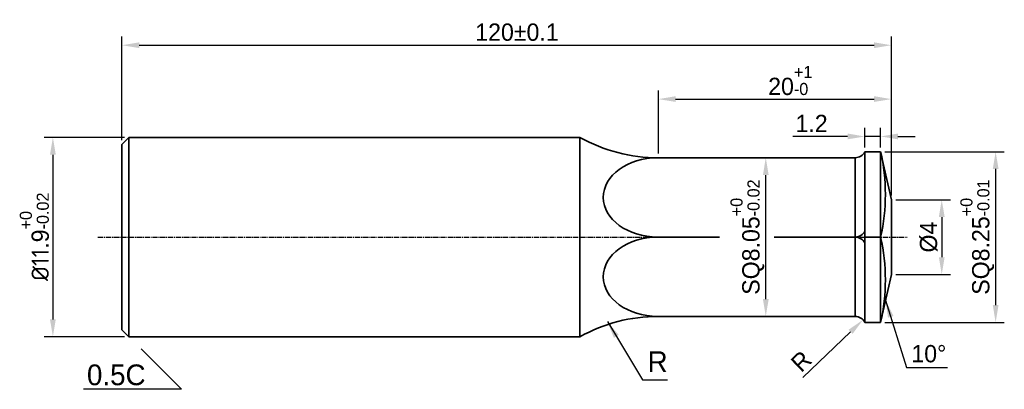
# Model space of a CAD drawing. Header units: millimetres. Extents: x 803 to 2752, y -982 to 289.
# Tile 2 of 22: x 1100 to 1243, y -982 to -929. Entities that reach past the tile are written whole.
import ezdxf

# ---------------------------------------------------------------- set-up
doc = ezdxf.new("R2010")
doc.units = ezdxf.units.MM
doc.linetypes.add('CENTER2', pattern=[1.125, 0.75, -0.125, 0.125, -0.125])
for name, color, linetype, lineweight in [('中心线', 1, 'CENTER2', 25), ('标注线', 3, 'Continuous', 30), ('粗实线', 7, 'Continuous', 35)]:
    doc.layers.add(name, color=color, linetype=linetype, lineweight=lineweight)
doc.dimstyles.new('ISO-25', dxfattribs={"dimtxt": 2.5, "dimasz": 2.5, "dimexe": 1.25, "dimexo": 0.625, "dimtad": 1, "dimdsep": 46, "dimtxsty": 'Standard', "dimcen": 2.5, "dimadec": 0, "dimazin": 0, "dimtfac": 1, "dimtmove": 0, "dimatfit": 3, "dimfxl": 1, "dimarcsym": 0})

# ---------------------------------------------------------------- blocks, each defined once
blk = doc.blocks.new('*D370')
at = {"layer": 'Defpoints', "color": 0, "transparency": 16777216}
for p in [(1226.3, -940.21), (1192.61, -948.68), (1226.3, -954.75)]:
    blk.add_point(p, dxfattribs=at)
at = {"layer": '标注线', "color": 0, "lineweight": -2, "transparency": 16777216}
for p, q in [((1192.61, -948.06), (1192.61, -938.96)), ((1226.3, -954.12), (1226.3, -938.96)), ((1195.11, -940.21), (1223.8, -940.21))]:
    blk.add_line(p, q, dxfattribs=at)
at = {"layer": '标注线', "color": 0, "transparency": 16777216}
for points in [[(1195.11, -939.79), (1195.11, -940.62), (1192.61, -940.21)], [(1223.8, -939.79), (1223.8, -940.62), (1226.3, -940.21)]]:
    blk.add_solid(points, dxfattribs=at)
at = {"layer": '标注线', "color": 0, "transparency": 16777216, "insert": (1211.68, -937.54), "char_height": 2.5, "attachment_point": 5}
blk.add_mtext('20{\\H0.7x;\\S+1^ -0;}', dxfattribs=at)
blk = doc.blocks.new('*D377')
at = {"layer": 'Defpoints', "color": 0, "transparency": 16777216}
for p in [(1116.06, -945.75), (1105.08, -974.55), (1116.06, -974.55)]:
    blk.add_point(p, dxfattribs=at)
at = {"layer": '标注线', "color": 0, "lineweight": -2, "transparency": 16777216}
for p, q in [((1115.43, -945.75), (1103.83, -945.75)), ((1105.08, -948.25), (1105.08, -972.05)), ((1115.43, -974.55), (1103.83, -974.55))]:
    blk.add_line(p, q, dxfattribs=at)
at = {"layer": '标注线', "color": 0, "transparency": 16777216}
for points in [[(1104.66, -948.25), (1105.5, -948.25), (1105.08, -945.75)], [(1104.66, -972.05), (1105.5, -972.05), (1105.08, -974.55)]]:
    blk.add_solid(points, dxfattribs=at)
at = {"layer": '标注线', "color": 0, "transparency": 16777216, "insert": (1102.41, -960.11), "char_height": 2.5, "attachment_point": 5, "rotation": 90}
blk.add_mtext('{\\fISOCPEUR|b0|i0|c0|p34;%%C11}.9{\\H0.7x;\\S+0^ -0.02;}', dxfattribs=at)
blk = doc.blocks.new('*D371')
at = {"layer": 'Defpoints', "color": 0, "transparency": 16777216}
for p in [(1226.3, -932.42), (1115.06, -946.75), (1226.3, -954.75)]:
    blk.add_point(p, dxfattribs=at)
at = {"layer": '标注线', "color": 0, "lineweight": -2, "transparency": 16777216}
for p, q in [((1115.06, -946.13), (1115.06, -931.17)), ((1226.3, -954.12), (1226.3, -931.17)), ((1117.56, -932.42), (1223.8, -932.42))]:
    blk.add_line(p, q, dxfattribs=at)
at = {"layer": '标注线', "color": 0, "transparency": 16777216}
for points in [[(1117.56, -932.01), (1117.56, -932.84), (1115.06, -932.42)], [(1223.8, -932.01), (1223.8, -932.84), (1226.3, -932.42)]]:
    blk.add_solid(points, dxfattribs=at)
at = {"layer": '标注线', "color": 0, "transparency": 16777216, "insert": (1172.17, -930.55), "char_height": 2.5, "attachment_point": 5}
blk.add_mtext('120%%P0.1', dxfattribs=at)
blk = doc.blocks.new('*D372')
at = {"layer": 'Defpoints', "color": 0, "transparency": 16777216}
for p in [(1224.74, -947.81), (1224.74, -972.49), (1241.37, -972.49)]:
    blk.add_point(p, dxfattribs=at)
at = {"layer": '标注线', "color": 0, "lineweight": -2, "transparency": 16777216}
for p, q in [((1225.37, -947.81), (1242.62, -947.81)), ((1241.37, -950.31), (1241.37, -969.99)), ((1225.37, -972.49), (1242.62, -972.49))]:
    blk.add_line(p, q, dxfattribs=at)
at = {"layer": '标注线', "color": 0, "transparency": 16777216}
for points in [[(1240.96, -950.31), (1241.79, -950.31), (1241.37, -947.81)], [(1240.96, -969.99), (1241.79, -969.99), (1241.37, -972.49)]]:
    blk.add_solid(points, dxfattribs=at)
at = {"layer": '标注线', "color": 0, "transparency": 16777216, "insert": (1238.71, -960.15), "char_height": 2.5, "attachment_point": 5, "rotation": 90}
blk.add_mtext('SQ8.25{\\H0.7x;\\S+0^ -0.01;}', dxfattribs=at)
blk = doc.blocks.new('*D378')
at = {"layer": 'Defpoints', "color": 0, "transparency": 16777216}
for p in [(1208.14, -948.68), (1208.48, -948.68), (1208.48, -971.62)]:
    blk.add_point(p, dxfattribs=at)
at = {"layer": '标注线', "color": 0, "lineweight": -2, "transparency": 16777216}
for p, q in [((1207.86, -948.68), (1206.89, -948.68)), ((1208.14, -969.12), (1208.14, -951.18)), ((1207.86, -971.62), (1206.89, -971.62))]:
    blk.add_line(p, q, dxfattribs=at)
at = {"layer": '标注线', "color": 0, "transparency": 16777216}
for points in [[(1207.73, -951.18), (1208.56, -951.18), (1208.14, -948.68)], [(1207.73, -969.12), (1208.56, -969.12), (1208.14, -971.62)]]:
    blk.add_solid(points, dxfattribs=at)
at = {"layer": '标注线', "color": 0, "transparency": 16777216, "insert": (1205.48, -960.15), "char_height": 2.5, "attachment_point": 5, "rotation": 90}
blk.add_mtext('SQ8.05{\\H0.7x;\\S+0^ -0.02;}', dxfattribs=at)
blk = doc.blocks.new('*D379')
at = {"layer": 'Defpoints', "color": 0, "transparency": 16777216}
for p in [(1226.3, -954.75), (1226.3, -965.56), (1233.58, -965.56)]:
    blk.add_point(p, dxfattribs=at)
at = {"layer": '标注线', "color": 0, "lineweight": -2, "transparency": 16777216}
for p, q in [((1226.92, -954.75), (1234.83, -954.75)), ((1233.58, -957.25), (1233.58, -963.06)), ((1226.92, -965.56), (1234.83, -965.56))]:
    blk.add_line(p, q, dxfattribs=at)
at = {"layer": '标注线', "color": 0, "transparency": 16777216}
for points in [[(1233.16, -957.25), (1234, -957.25), (1233.58, -954.75)], [(1233.16, -963.06), (1234, -963.06), (1233.58, -965.56)]]:
    blk.add_solid(points, dxfattribs=at)
at = {"layer": '标注线', "color": 0, "transparency": 16777216, "insert": (1231.71, -960.15), "char_height": 2.5, "attachment_point": 5, "rotation": 90}
blk.add_mtext('%%C4', dxfattribs=at)
blk = doc.blocks.new('*D380')
at = {"layer": 'Defpoints', "color": 0, "transparency": 16777216}
for p in [(1222.47, -945.61), (1222.47, -947.81), (1224.74, -947.81)]:
    blk.add_point(p, dxfattribs=at)
at = {"layer": '标注线', "color": 0, "lineweight": -2, "transparency": 16777216}
for p, q in [((1222.47, -947.19), (1222.47, -944.36)), ((1224.74, -947.19), (1224.74, -944.36)), ((1219.97, -945.61), (1212.06, -945.61)), ((1224.74, -945.61), (1222.47, -945.61)), ((1227.24, -945.61), (1229.74, -945.61))]:
    blk.add_line(p, q, dxfattribs=at)
at = {"layer": '标注线', "color": 0, "transparency": 16777216}
for points in [[(1219.97, -945.19), (1219.97, -946.02), (1222.47, -945.61)], [(1227.24, -945.19), (1227.24, -946.02), (1224.74, -945.61)]]:
    blk.add_solid(points, dxfattribs=at)
at = {"layer": '标注线', "color": 0, "transparency": 16777216, "insert": (1214.76, -943.73), "char_height": 2.5, "attachment_point": 5}
blk.add_mtext('1.2', dxfattribs=at)
blk = doc.blocks.new('*D381')
at = {"layer": 'Defpoints', "color": 0, "transparency": 16777216}
for p in [(1222.2, -972.11), (1221.06, -973.2)]:
    blk.add_point(p, dxfattribs=at)
at = {"layer": '标注线', "color": 0, "lineweight": -2, "transparency": 16777216}
blk.add_line((1213.51, -980.45), (1220.4, -973.84), dxfattribs=at)
at = {"layer": '标注线', "color": 0, "transparency": 16777216}
blk.add_solid([(1220.11, -973.54), (1220.69, -974.14), (1222.2, -972.11)], dxfattribs=at)
at = {"layer": '标注线', "color": 0, "transparency": 16777216, "insert": (1213.26, -978.09), "char_height": 2.5, "attachment_point": 5, "rotation": 43.828}
blk.add_mtext('R', dxfattribs=at)

msp = doc.modelspace()

# ---------------------------------------------------------------- linework, layer by layer
at = {"layer": '中心线', "linetype": 'CENTER2'}
for p, q in [((1111.6006, -960.1519), (1200.304, -960.1519)), ((1209.3494, -960.1519), (1228.6031, -960.1519))]:
    msp.add_line(p, q, dxfattribs=at)
at = {"layer": '标注线'}
for p, q in [((1117.8282, -976.3263), (1123.6533, -982.1514)), ((1123.6533, -982.1514), (1109.509, -982.1514))]:
    msp.add_line(p, q, dxfattribs=at)
at = {"layer": '粗实线'}
for p, q in [((1116.0555, -945.7501), (1115.0555, -946.7501)), ((1116.0555, -945.7501), (1181.2801, -945.7501)), ((1116.0555, -945.7501), (1116.0555, -960.1519)), ((1181.2801, -974.5536), (1181.2801, -945.7501)), ((1115.0555, -960.1519), (1115.0555, -946.7501)), ((1222.4721, -947.8133), (1222.4721, -972.4905)), ((1222.4721, -947.8133), (1224.744, -947.8133)), ((1224.744, -947.8133), (1226.2988, -954.7487)), ((1224.744, -947.8133), (1224.744, -972.4905)), ((1221.0615, -948.6834), (1192.6051, -948.6834)), ((1221.0615, -971.6204), (1221.0615, -948.6834)), ((1226.2988, -954.7487), (1226.2988, -965.555)), ((1115.0555, -960.1519), (1115.0555, -973.5536)), ((1116.0555, -974.5536), (1116.0555, -960.1519)), ((1192.5346, -960.1519), (1201.4303, -960.1519)), ((1209.3494, -960.1519), (1221.0615, -960.1519)), ((1222.4721, -960.1519), (1224.744, -960.1519)), ((1224.744, -972.4905), (1226.2988, -965.555)), ((1221.0615, -971.6204), (1192.6051, -971.6204)), ((1116.0555, -974.5536), (1115.0555, -973.5536)), ((1222.4721, -972.4905), (1224.744, -972.4905)), ((1116.0555, -974.5536), (1181.2801, -974.5536))]:
    msp.add_line(p, q, dxfattribs=at)
for centre, radius, start, end in [((1192.5346, -925.6263), 23.0572, 240.783359, 270.175258), ((1221.0615, -947.1049), 1.5785, 270, 333.334263), ((1197.225, -953.9826), 28.2021, 347.364198, 12.635802), ((1221.0615, -958.5734), 1.5785, 270, 333.334263), ((1221.0615, -961.7303), 1.5785, 26.665737, 90), ((1197.225, -966.3212), 28.2021, 347.364198, 12.635802), ((1192.5346, -994.6775), 23.0572, 89.824742, 119.216641), ((1221.0615, -973.1989), 1.5785, 26.665737, 90)]:
    msp.add_arc(centre, radius, start, end, dxfattribs=at)
msp.add_ellipse((1192.5346, -954.4177), major_axis=(-7.8815, 0), ratio=0.72755367, start_param=4.71238898, end_param=7.85398163, dxfattribs=at)
at = {"layer": '粗实线', "extrusion": (0, 0, -1)}
msp.add_ellipse((1192.5346, -965.8861), major_axis=(-7.8815, 0), ratio=0.72755367, start_param=4.71238898, end_param=7.85398163, dxfattribs=at)

# ---------------------------------------------------------------- texts
at = {"layer": '标注线'}
for s, p in [('R', (1191.0548, -979.6558)), ('0.5C', (1110.0073, -981.5608))]:
    msp.add_text(s, height=3, dxfattribs=at).set_placement(p)
at = {"layer": '标注线', "insert": (1229.1868, -975.7538), "char_height": 2.5, "width": 9.366118, "attachment_point": 1}
msp.add_mtext('10%%D', dxfattribs=at)

# ---------------------------------------------------------------- dimensions: what is measured, and where the dimension line sits
at = {"layer": '标注线'}
for base, p1, text, picture, middle in [((1226.2988, -932.4246), (1115.0555, -946.7501), '120%%P0.1', '*D371', (1172.1714, -932.4246)), ((1226.2988, -940.206), (1192.6051, -948.6834), '20{\\H0.7x;\\S+1^ -0;}', '*D370', (1211.6819, -940.206))]:
    dim = msp.add_linear_dim(base=base, p1=p1, p2=(1226.2988, -954.7487), text=text, dimstyle='ISO-25', dxfattribs=at)
    dim.commit()
    dim.dimension.update_dxf_attribs({"geometry": picture, "text_midpoint": middle, "dimtype": 160})
dim = msp.add_linear_dim(base=(1222.4721, -945.6063), p1=(1224.744, -947.8133), p2=(1222.4721, -947.8133), text='1.2', dimstyle='ISO-25', override={"dimcen": 15}, dxfattribs=at)
dim.commit()
dim.dimension.update_dxf_attribs({"geometry": '*D380', "text_midpoint": (1214.7638, -943.7313)})
dim = msp.add_linear_dim(base=(1105.079, -974.5536), p1=(1116.0555, -945.7501), p2=(1116.0555, -974.5536), angle=90, text='{\\fISOCPEUR|b0|i0|c0|p34;%%C11}.9{\\H0.7x;\\S+0^ -0.02;}', dimstyle='ISO-25', dxfattribs=at)
dim.commit()
dim.dimension.update_dxf_attribs({"geometry": '*D377', "text_midpoint": (1105.079, -960.11), "dimtype": 160})
for base, p1, p2, text, picture, middle in [((1208.1446, -948.6834), (1208.4831, -971.6204), (1208.4831, -948.6834), 'SQ8.05{\\H0.7x;\\S+0^ -0.02;}', '*D378', (1205.478, -960.1519)), ((1241.374, -972.4905), (1224.744, -947.8133), (1224.744, -972.4905), 'SQ8.25{\\H0.7x;\\S+0^ -0.01;}', '*D372', (1238.7073, -960.1519)), ((1233.5803, -965.555), (1226.2988, -954.7487), (1226.2988, -965.555), '%%C4', '*D379', (1231.7053, -960.1519))]:
    dim = msp.add_linear_dim(base=base, p1=p1, p2=p2, angle=90, text=text, dimstyle='ISO-25', override={"dimcen": 15}, dxfattribs=at)
    dim.commit()
    dim.dimension.update_dxf_attribs({"geometry": picture, "text_midpoint": middle})
dim = msp.add_radius_dim(center=(1221.0615, -973.1989), mpoint=(1222.2003, -972.1058), text='R', dimstyle='ISO-25', override={"dimcen": 22, "dimtmove": 1}, dxfattribs=at)
dim.commit()
dim.dimension.update_dxf_attribs({"geometry": '*D381', "text_midpoint": (1214.5592, -979.4405), "dimtype": 164})

# ---------------------------------------------------------------- leaders
for points, override in [([(1225.4617, -969.2891), (1228.4659, -979.0053), (1234.4113, -979.0053)], {"dimgap": 0.8, "dimtad": 0, "dimcen": 15}), ([(1185.2416, -972.3747), (1190.3313, -980.7758), (1193.9505, -980.7758)], {"dimgap": 0.625, "dimtad": 0})]:
    msp.add_leader(points, dimstyle='ISO-25', override=override, dxfattribs=at)

doc.saveas('drawing.dxf')
